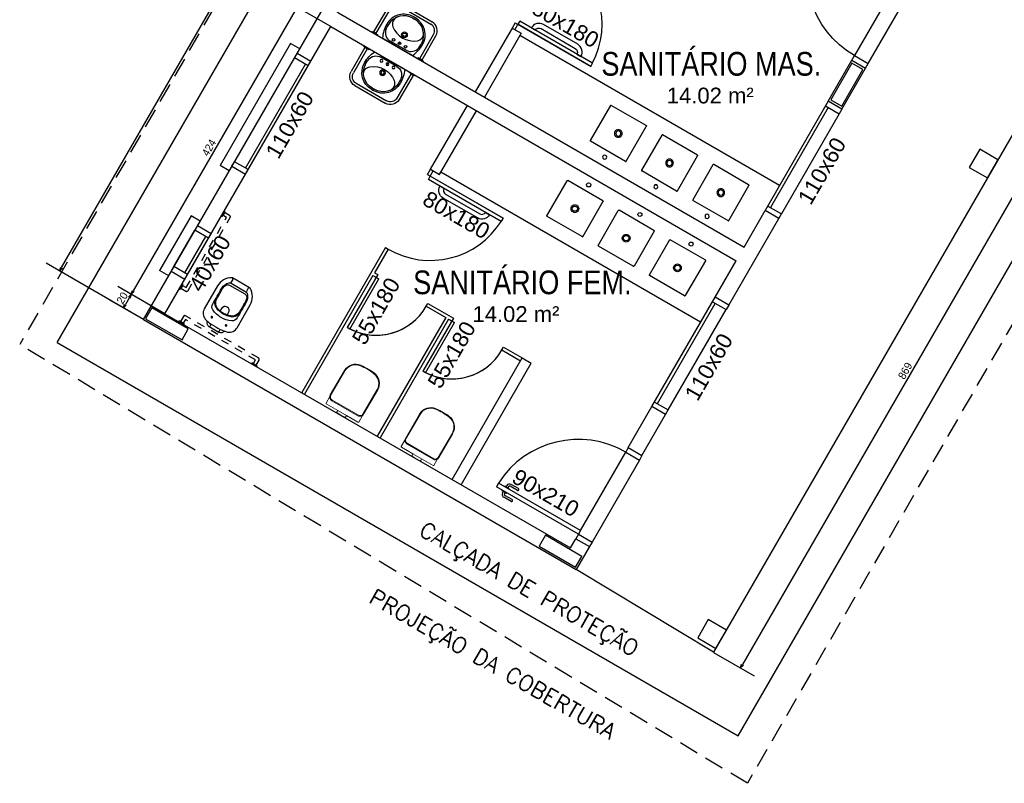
# Model space of a CAD drawing. Header units: millimetres. Extents: x -35 to 343, y 0 to 93.
# Tile 92 of 128: x 225 to 237, y 45 to 54. Entities that reach past the tile are written whole.
import ezdxf

# ---------------------------------------------------------------- set-up
doc = ezdxf.new("R2010")
doc.units = ezdxf.units.MM
doc.set_wipeout_variables(frame=1)
for name, pattern in [('CONTINU', [0]), ('DOT', [0.25, 0, -0.25]), ('HIDDEN', [0.375, 0.25, -0.125]), ('HIDDEN2', [0.1875, 0.125, -0.0625])]:
    doc.linetypes.add(name, pattern=pattern)
for name, color, linetype in [('A-ALV', 6, 'Continuous'), ('A-ESQUADRIA', 1, 'Continuous'), ('A-JANEL', 3, 'Continuous'), ('A-JANELA', 3, 'Continuous'), ('A-PAREDE', 5, 'Continuous'), ('A-PILAR', 6, 'Continuous'), ('A-PISOS-NIVEL', 1, 'Continuous'), ('A-PORTA', 3, 'Continuous'), ('A-PROJCOBERTURA', 7, 'HIDDEN'), ('A-SOLEIRA', 1, 'Continuous'), ('A-TEXTO', 3, 'Continuous'), ('ARQ-EQP-VISTA', 1, 'Continuous'), ('EQUIPAMENTOS', 2, 'Continuous'), ('LOUÇAS', 1, 'Continuous')]:
    doc.layers.add(name, color=color, linetype=linetype)
for name, color, linetype, lineweight in [('ARQ -SIMBOLO_PORTA', 2, 'Continuous', 9), ('ARQ -TEXTO_AMBIENTE', 2, 'Continuous', 5), ('Equipamentos hidráulicos', 2, 'Continuous', 5)]:
    doc.layers.add(name, color=color, linetype=linetype, lineweight=lineweight)
doc.styles.add('Arial Narrow', font='ARIALN.TTF', dxfattribs={"height": 0.225})
doc.styles.add('Arial_2', font='arial.ttf', dxfattribs={"height": 0.15})
doc.styles.add('GULIM', font='Gulim.ttf')
doc.styles.add('R80', font='SIMPLEX.SHX', dxfattribs={"height": 0.2})
doc.dimstyles.new('GULIM-100', dxfattribs={"dimtxt": 0.1, "dimasz": 0.05, "dimexe": 0.2, "dimexo": 0, "dimgap": 0.025, "dimtad": 1, "dimdec": 0, "dimlfac": 100, "dimzin": 12, "dimdsep": 46, "dimtxsty": 'GULIM', "dimblk": 'OPEN30', "dimcen": 0, "dimclrd": 152, "dimclre": 152, "dimclrt": 152, "dimaunit": 1, "dimadec": 0, "dimazin": 0, "dimtfac": 1.875, "dimtdec": 0, "dimtmove": 2, "dimatfit": 3, "dimldrblk": 'OPEN30', "dimfxl": 0, "dimtolj": 1, "dimtzin": 12, "dimlwd": -1, "dimarcsym": 0})

# ---------------------------------------------------------------- blocks, each defined once
blk = doc.blocks.new('PORTA90')
at = {"layer": 'A-PORTA', "color": 2}
for p, q in [((0.09, 1.05), (0.05, 1.05)), ((0.05, 0.15), (0.05, 1.05)), ((0.09, 0.15), (0.09, 1.05)), ((0, 0.8596), (0, 0.9396)), ((0.02, 0.8596), (0.02, 0.9396)), ((0.03, 0.9696), (0.045, 0.9696)), ((0.03, 0.9496), (0.045, 0.9496)), ((0.045, 0.9346), (0.045, 0.9846)), ((0.045, 0.9846), (0.05, 0.9846)), ((0.095, 0.9846), (0.09, 0.9846)), ((0.095, 0.9346), (0.095, 0.9846)), ((0.11, 0.9696), (0.095, 0.9696)), ((0.11, 0.9496), (0.095, 0.9496)), ((0.12, 0.8596), (0.12, 0.9396)), ((0.14, 0.8596), (0.14, 0.9396)), ((0.045, 0.9346), (0.05, 0.9346)), ((0.095, 0.9346), (0.09, 0.9346)), ((0, 0.15), (0, 0)), ((0.05, 0.15), (0, 0.15)), ((0.05, 0.15), (0.05, 0)), ((0.09, 0.15), (0.05, 0.15)), ((0.95, 0.15), (0.95, 0)), ((1, 0.15), (0.95, 0.15)), ((1, 0.15), (1, 0)), ((0.05, 0), (0, 0)), ((1, 0), (0.95, 0))]:
    blk.add_line(p, q, dxfattribs=at)
for centre, radius, start, end in [((0.05, 0.151), 0.9, 359.92834, 87.13402), ((0.03, 0.9396), 0.03, 90, 180), ((0.03, 0.9396), 0.01, 90, 180), ((0.11, 0.9396), 0.03, 360, 90), ((0.11, 0.9396), 0.01, 360, 90), ((0.01, 0.8596), 0.01, 180, 360), ((0.13, 0.8596), 0.01, 180, 360)]:
    blk.add_arc(centre, radius, start, end, dxfattribs=at)
at = {"layer": 'A-SOLEIRA', "color": 1}
for p, q in [((0.09, 0.15), (0.95, 0.15)), ((0.95, 0), (0.05, 0))]:
    blk.add_line(p, q, dxfattribs=at)
blk = doc.blocks.new('_Open30')
at = {"color": 0, "linetype": 'ByBlock', "lineweight": -2}
for p, q in [((-1, 0.27), (0, 0)), ((0, 0), (-1, -0.27)), ((0, 0), (-1, 0))]:
    blk.add_line(p, q, dxfattribs=at)
blk = doc.blocks.new('*D392')
at = {"color": 152, "lineweight": -2, "transparency": 16777216}
for p, q in [((228.624, 54.546), (228.02, 54.894)), ((228.523, 54.371), (227.919, 54.719))]:
    blk.add_line(p, q, dxfattribs=at)
at = {"color": 152, "transparency": 16777216}
blk.add_line((228.168, 54.751), (228.117, 54.663), dxfattribs=at)
at = {"layer": 'DEFPOINTS', "color": 0, "transparency": 16777216}
for p in [(228.092, 54.619), (228.624, 54.546), (228.523, 54.371)]:
    blk.add_point(p, dxfattribs=at)
at = {"color": 152, "transparency": 16777216, "xscale": 0.05, "yscale": 0.05, "zscale": 0.05}
for p, rotation in [((228.193, 54.794), 60.00000000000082), ((228.092, 54.619), 240.0000000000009)]:
    blk.add_blockref('_Open30', p, dxfattribs=dict(at, rotation=rotation))
at = {"color": 152, "transparency": 16777216, "insert": (228.077, 54.745), "char_height": 0.1, "attachment_point": 5, "rotation": 60, "style": 'GULIM'}
blk.add_mtext('\\A1;20', dxfattribs=at)
blk = doc.blocks.new('*D393')
at = {"color": 152, "lineweight": -2, "transparency": 16777216}
for p, q in [((228.523, 54.371), (227.919, 54.719)), ((226.403, 50.698), (225.799, 51.047))]:
    blk.add_line(p, q, dxfattribs=at)
at = {"color": 152, "transparency": 16777216}
blk.add_line((228.067, 54.576), (225.997, 50.991), dxfattribs=at)
at = {"layer": 'DEFPOINTS', "color": 0, "transparency": 16777216}
for p in [(228.523, 54.371), (225.972, 50.947), (226.403, 50.698)]:
    blk.add_point(p, dxfattribs=at)
at = {"color": 152, "transparency": 16777216, "xscale": 0.05, "yscale": 0.05, "zscale": 0.05}
for p, rotation in [((228.092, 54.619), 60.00000000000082), ((225.972, 50.947), 240.0000000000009)]:
    blk.add_blockref('_Open30', p, dxfattribs=dict(at, rotation=rotation))
at = {"color": 152, "transparency": 16777216, "insert": (226.966, 52.822), "char_height": 0.1, "attachment_point": 5, "rotation": 60, "style": 'GULIM'}
blk.add_mtext('\\A1;424', dxfattribs=at)
blk = doc.blocks.new('*D394')
at = {"color": 152, "lineweight": -2, "transparency": 16777216}
for p, q in [((226.403, 50.698), (225.799, 51.047)), ((226.127, 50.625), (225.698, 50.872))]:
    blk.add_line(p, q, dxfattribs=at)
at = {"color": 152, "transparency": 16777216}
blk.add_line((225.947, 50.904), (225.896, 50.816), dxfattribs=at)
at = {"layer": 'DEFPOINTS', "color": 0, "transparency": 16777216}
for p in [(225.871, 50.772), (226.403, 50.698), (226.127, 50.625)]:
    blk.add_point(p, dxfattribs=at)
at = {"color": 152, "transparency": 16777216, "xscale": 0.05, "yscale": 0.05, "zscale": 0.05}
for p, rotation in [((225.972, 50.947), 60.00000000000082), ((225.871, 50.772), 240.0000000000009)]:
    blk.add_blockref('_Open30', p, dxfattribs=dict(at, rotation=rotation))
at = {"color": 152, "transparency": 16777216, "insert": (225.856, 50.898), "char_height": 0.1, "attachment_point": 5, "rotation": 60, "style": 'GULIM'}
blk.add_mtext('\\A1;20', dxfattribs=at)
blk = doc.blocks.new('*D395')
at = {"color": 152, "lineweight": -2, "transparency": 16777216}
for p, q in [((236.728, 68.986), (235.483, 69.705)), ((226.127, 50.625), (224.882, 51.343))]:
    blk.add_line(p, q, dxfattribs=at)
at = {"color": 152, "transparency": 16777216}
blk.add_line((225.08, 51.287), (235.631, 69.562), dxfattribs=at)
at = {"layer": 'DEFPOINTS', "color": 0, "transparency": 16777216}
for p in [(235.656, 69.605), (236.728, 68.986), (226.127, 50.625)]:
    blk.add_point(p, dxfattribs=at)
at = {"color": 152, "transparency": 16777216, "xscale": 0.05, "yscale": 0.05, "zscale": 0.05}
for p, rotation in [((235.656, 69.605), 60.00000000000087), ((225.055, 51.243), 240.0000000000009)]:
    blk.add_blockref('_Open30', p, dxfattribs=dict(at, rotation=rotation))
at = {"color": 152, "transparency": 16777216, "insert": (230.289, 60.462), "char_height": 0.1, "attachment_point": 5, "rotation": 60, "style": 'GULIM'}
blk.add_mtext('\\A1;2120', dxfattribs=at)
blk = doc.blocks.new('*D316')
at = {"color": 152, "lineweight": -2, "transparency": 16777216}
for p, q in [((237.767, 53.891), (238.285, 53.592)), ((233.423, 46.367), (233.942, 46.068))]:
    blk.add_line(p, q, dxfattribs=at)
at = {"color": 152, "transparency": 16777216}
blk.add_line((238.087, 53.649), (233.793, 46.211), dxfattribs=at)
at = {"layer": 'DEFPOINTS', "color": 0, "transparency": 16777216}
for p in [(237.767, 53.891), (233.423, 46.367), (233.768, 46.168)]:
    blk.add_point(p, dxfattribs=at)
at = {"color": 152, "transparency": 16777216, "xscale": 0.05, "yscale": 0.05, "zscale": 0.05}
for p, rotation in [((238.112, 53.692), 59.99998843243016), ((233.768, 46.168), 239.9999884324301)]:
    blk.add_blockref('_Open30', p, dxfattribs=dict(at, rotation=rotation))
at = {"color": 152, "transparency": 16777216, "insert": (235.874, 49.968), "char_height": 0.1, "attachment_point": 5, "rotation": 60, "style": 'GULIM'}
blk.add_mtext('\\A1;869', dxfattribs=at)
blk = doc.blocks.new('Deca_Bacia Sanitaria Convencional Quadra_P_21 - P_21_Branco Gelo GE17-6407791-NÍVEL 1')
at = {"layer": 'Equipamentos hidráulicos'}
for p, q in [((3.1323, -4.3801), (3.1323, -4.2542)), ((3.1383, -4.2482), (3.2088, -4.2482)), ((3.1077, -4.4279), (3.11, -4.3849)), ((3.1161, -4.3801), (3.1323, -4.3801)), ((3.1323, -4.3801), (3.1323, -4.4757)), ((3.11, -4.471), (3.1077, -4.4279)), ((3.1323, -4.4757), (3.1161, -4.4757)), ((3.1323, -4.6016), (3.1323, -4.4757)), ((3.2086, -4.6072), (3.1362, -4.6072))]:
    blk.add_line(p, q, dxfattribs=at)
for centre, radius, start, end in [((3.1383, -4.2542), 0.006, 90, 180), ((3.1161, -4.3864), 0.00628, 90, 166), ((3.1161, -4.4695), 0.00628, 194, 270), ((3.4946, -4.4879), 0.1199, 327.88825, 328.48945), ((3.4946, -4.4879), 0.1199, 340.97524, 344.05786), ((3.1383, -4.6016), 0.006, 180, 249.21108)]:
    blk.add_arc(centre, radius, start, end, dxfattribs=at)
blk = doc.blocks.new('Deca_Shared_Assento_P_21 - AP_215_Branco Gelo GE17-6407792-NÍVEL 1')
at = {"layer": 'Equipamentos hidráulicos'}
for p, q in [((3.1847, -4.2848), (3.1847, -4.5707)), ((3.1918, -4.5736), (3.1918, -4.282)), ((3.2211, -4.2504), (3.4916, -4.2504)), ((3.4913, -4.2448), (3.2248, -4.2448)), ((3.2211, -4.6051), (3.4916, -4.6051)), ((3.2248, -4.6108), (3.4913, -4.6108))]:
    blk.add_line(p, q, dxfattribs=at)
for centre, radius, start, end in [((3.2247, -4.2848), 0.04, 89.84772, 180.1118), ((3.2253, -4.2837), 0.0336, 97.18985, 177.03508), ((3.4916, -4.3678), 0.123, 5.81372, 90.12648), ((3.4912, -4.3671), 0.1167, 7.4549, 89.83226), ((2.9392, -4.4394), 0.6734, 0.98733, 7.4549), ((2.9147, -4.4278), 0.703, 359.57807, 5.91611), ((2.9392, -4.4162), 0.6734, 352.5451, 359.01267), ((2.9147, -4.4278), 0.703, 354.08549, 359.5781), ((3.2247, -4.5708), 0.04, 179.84831, 270.11285), ((3.2253, -4.5718), 0.0336, 182.96492, 262.81015), ((3.4916, -4.4878), 0.123, 269.88205, 354.19539), ((3.4912, -4.4884), 0.1167, 270.16774, 352.5451)]:
    blk.add_arc(centre, radius, start, end, dxfattribs=at)
blk = doc.blocks.new('7407317_p')
at = {"linetype": 'CONTINU'}
for points in [[(-0.1703, 0.175, 0.414575), (-0.1753, 0.17)], [(0, 0.249, 1.00002), (0, 0.214)], [(0, 0.214, 1.00004), (0, 0.249)], [(0.1754, 0.17, 0.41461), (0.1704, 0.175)], [(0, 0.0325, 1.00002), (0, -0.0325)], [(0, 0.0222, 1.00002), (0, -0.0223)], [(0, -0.0325, 1.00002), (0, 0.0325)], [(0, -0.0223, 1.00006), (0, 0.0222)], [(-0.1736, -0.1735, -0.197037), (-0.175, -0.17)], [(-0.175, -0.17, 0.414577), (-0.17, -0.175)], [(-0.17, -0.175, -0.197039), (-0.1736, -0.1735)], [(0.1706, -0.175, 0.413841), (0.175, -0.1706)]]:
    blk.add_lwpolyline(points, format="xyb", dxfattribs=at)
for points in [[(-0.1753, 0.17), (-0.175, -0.17)], [(-0.1703, 0.175), (0.1704, 0.175)], [(0.175, -0.1706), (0.1754, 0.17)], [(-0.17, -0.175), (0.1706, -0.175)]]:
    blk.add_lwpolyline(points, dxfattribs=at)
blk = doc.blocks.new('A$C051A1D2C')
at = {"linetype": 'HIDDEN2', "ltscale": 0.5}
for points in [[(0, 1.13, -0.414214), (0.01, 1.12), (0.01, 1.08, -0.414214), (0, 1.07), (0, 1.13)], [(0.01, 0.285), (0.065, 0.285, 0.414214), (0.08, 0.3), (0.08, 1.1, 0.414214), (0.065, 1.115), (0.01, 1.115)], [(0, 0.33, -0.414214), (0.01, 0.32), (0.01, 0.28, -0.414214), (0, 0.27), (0, 0.33)]]:
    blk.add_lwpolyline(points, format="xyb", dxfattribs=at)
for points in [[(0.01, 0.315), (0.05, 0.315), (0.05, 1.085), (0.01, 1.085)], [(0.965, 0.01), (0.965, 0.05), (0.195, 0.05), (0.195, 0.01)]]:
    blk.add_lwpolyline(points, dxfattribs=at)
at = {"linetype": 'HIDDEN2', "ltscale": 0.15}
for points in [[(0.15, 0, -0.414214), (0.16, 0.01), (0.2, 0.01, -0.414214), (0.21, 0), (0.15, 0)], [(0.95, 0, -0.414214), (0.96, 0.01), (1, 0.01, -0.414214), (1.01, 0), (0.95, 0)]]:
    blk.add_lwpolyline(points, format="xyb", dxfattribs=at)
at = {"color": 8, "linetype": 'DOT'}
blk.add_wipeout([(0.48, 0.6149), (0.5741, 0.6149), (0.5796, 0.6134), (0.5847, 0.6102), (0.5886, 0.608), (0.5939, 0.6044), (0.5978, 0.6016), (0.607, 0.5941), (0.615, 0.5867), (0.62, 0.5806), (0.628, 0.5712), (0.6369, 0.5581), (0.6413, 0.5505), (0.6438, 0.5461), (0.6451, 0.5435), (0.6465, 0.5406), (0.6511, 0.5288), (0.6532, 0.5219), (0.6548, 0.5161), (0.6567, 0.508), (0.658, 0.5004), (0.6584, 0.4983), (0.6591, 0.4907), (0.6597, 0.4798), (0.6601, 0.4772), (0.6601, 0.2275), (0.6589, 0.2157), (0.6578, 0.2103), (0.6559, 0.2027), (0.6534, 0.1955), (0.6504, 0.1894), (0.6491, 0.1866), (0.6475, 0.1836), (0.6457, 0.1807), (0.6441, 0.1782), (0.641, 0.1742), (0.6384, 0.1713), (0.6314, 0.1645), (0.6248, 0.1587), (0.6205, 0.1559), (0.6107, 0.1505), (0.6011, 0.1467), (0.5911, 0.1436), (0.5793, 0.1405), (0.5726, 0.1389), (0.5727, 0.1379), (0.5722, 0.1365), (0.5709, 0.1316), (0.57, 0.1284), (0.569, 0.1261), (0.567, 0.122), (0.5659, 0.1204), (0.5647, 0.1188), (0.5637, 0.1173), (0.5629, 0.1166), (0.5597, 0.1131), (0.5587, 0.1122), (0.5578, 0.1116), (0.5568, 0.1108), (0.5562, 0.1103), (0.5557, 0.1099), (0.5552, 0.1096), (0.5547, 0.1092), (0.5541, 0.1089), (0.5533, 0.1084), (0.5522, 0.1078), (0.5515, 0.1074), (0.5497, 0.1065), (0.5478, 0.1058), (0.5448, 0.1046), (0.5419, 0.1039), (0.5387, 0.1032), (0.5339, 0.1029), (0.533, 0.1027), (0.4272, 0.1027), (0.4271, 0.1028), (0.4265, 0.1028), (0.4259, 0.1028), (0.4245, 0.1029), (0.423, 0.103), (0.4215, 0.1032), (0.4202, 0.1035), (0.4186, 0.1038), (0.4159, 0.1044), (0.4139, 0.1051), (0.4109, 0.1063), (0.4103, 0.1065), (0.4079, 0.1079), (0.4055, 0.1092), (0.4038, 0.1104), (0.4026, 0.1113), (0.4012, 0.1124), (0.4007, 0.1128), (0.4002, 0.1133), (0.3968, 0.1168), (0.3966, 0.117), (0.396, 0.1179), (0.3953, 0.1188), (0.3945, 0.1199), (0.3937, 0.121), (0.3932, 0.1216), (0.3929, 0.1222), (0.3925, 0.123), (0.3922, 0.1236), (0.3919, 0.1242), (0.3915, 0.125), (0.3911, 0.1257), (0.3908, 0.1262), (0.3906, 0.1267), (0.3904, 0.1272), (0.3901, 0.128), (0.3894, 0.1301), (0.3888, 0.1316), (0.3886, 0.1322), (0.3877, 0.1377), (0.3878, 0.1385), (0.3872, 0.139), (0.386, 0.139), (0.3817, 0.14), (0.3765, 0.1414), (0.3713, 0.1426), (0.3555, 0.1479), (0.3485, 0.1508), (0.3439, 0.1533), (0.3399, 0.1559), (0.3352, 0.1589), (0.3317, 0.1616), (0.3297, 0.1632), (0.3263, 0.1667), (0.3233, 0.1696), (0.318, 0.1758), (0.3145, 0.1809), (0.3116, 0.1858), (0.3092, 0.1905), (0.3067, 0.1956), (0.3045, 0.2016), (0.3029, 0.2071), (0.3019, 0.2113), (0.301, 0.2166), (0.3007, 0.2184), (0.3005, 0.2193), (0.3005, 0.2208), (0.3003, 0.2247), (0.3002, 0.2261), (0.3001, 0.2276), (0.3001, 0.2276), (0.3001, 0.4772), (0.3006, 0.4863), (0.301, 0.4914), (0.3013, 0.4945), (0.3017, 0.4982), (0.3022, 0.5014), (0.3027, 0.5046), (0.3032, 0.5074), (0.3036, 0.5096), (0.3038, 0.5106), (0.3041, 0.5116), (0.3046, 0.5136), (0.308, 0.5256), (0.3092, 0.5289), (0.3106, 0.533), (0.3114, 0.5349), (0.3121, 0.5365), (0.3129, 0.5386), (0.314, 0.5413), (0.3154, 0.5441), (0.3161, 0.5456), (0.3179, 0.5493), (0.3207, 0.5544), (0.326, 0.563), (0.3276, 0.5653), (0.3346, 0.5743), (0.3395, 0.5802), (0.3453, 0.5865), (0.3575, 0.5973), (0.3649, 0.6028), (0.3719, 0.6079), (0.3809, 0.6132), (0.3848, 0.6145), (0.3859, 0.6149)], dxfattribs=at)
at = {"color": 8}
blk.add_line((0.5741, 0.6149), (0.3859, 0.6149), dxfattribs=at)
for p, q in [((0.3859, 0.6149), (0.3956, 0.6149)), ((0.3956, 0.6049), (0.3956, 0.5693))]:
    blk.add_line(p, q)
for points in [[(0.3956, 0.6049, 0.407906), (0.3859, 0.6149, 0.131537), (0.3809, 0.6136, 0.273863), (0.3001, 0.4772), (0.3001, 0.2275, 0.319419), (0.3574, 0.1469, 0.074713), (0.4301, 0.1333, 0.017899), (0.53, 0.1333, 0.074713), (0.6027, 0.1469, 0.319419), (0.6601, 0.2275), (0.6601, 0.4772, 0.273863), (0.5793, 0.6136, 0.136488), (0.5741, 0.6149, 0.402244), (0.5645, 0.6049), (0.5645, 0.5693, 0.337727), (0.5685, 0.5641)], [(0.5727, 0.1379, -0.378909), (0.533, 0.1027), (0.4272, 0.1027, -0.378909), (0.3875, 0.1379)], [(0.4401, 0.1027, -0.414214), (0.4312, 0.1116), (0.4312, 0.1335)], [(0.5201, 0.1027, 0.414214), (0.529, 0.1116), (0.529, 0.1335)]]:
    blk.add_lwpolyline(points, format="xyb")
blk.add_lwpolyline([(0.3769, 0.2583, -0.295956), (0.3461, 0.3075, 0.008003), (0.3461, 0.4798, -0.219669), (0.3807, 0.5582, -0.1825), (0.3991, 0.5651), (0.5611, 0.5651, -0.1825), (0.5794, 0.5582, -0.21967), (0.6141, 0.4798, 0.008003), (0.6141, 0.3075, -0.295956), (0.5832, 0.2583, -0.109342), (0.4801, 0.2355, -0.109342)], format="xyb", close=True)
for points in [[(0.4419, 0.2836, -0.042994), (0.4089, 0.293, -0.312272), (0.3556, 0.3706, 0.00507), (0.355, 0.4799, -0.107996), (0.3628, 0.519, -0.297508), (0.3969, 0.5412), (0.5633, 0.5412, -0.297509), (0.5973, 0.519, -0.107996), (0.6052, 0.4799, 0.00507), (0.6045, 0.3706, -0.312272), (0.5513, 0.293, -0.091294), (0.4801, 0.2799, -0.048111)], [(0.4019, 0.1866, 1), (0.4019, 0.2017, 1)], [(0.5583, 0.1866, 1), (0.5583, 0.2017, 1)]]:
    blk.add_lwpolyline(points, format="xyb", close=True, dxfattribs=at)
for points in [[(0.6134, 0.3717, -0.305538), (0.5582, 0.2891, -0.097448), (0.4801, 0.2737, -0.097448), (0.402, 0.2891, -0.305538), (0.3467, 0.3717)], [(0.5183, 0.2836), (0.5183, 0.3116, 1), (0.4419, 0.3116)]]:
    blk.add_lwpolyline(points, format="xyb", dxfattribs=at)
blk.add_lwpolyline([(0.4419, 0.2836), (0.4419, 0.3127)], dxfattribs=at)
at = {"linetype": 'HIDDEN2', "ltscale": 0.5}
blk.add_lwpolyline([(0.995, 0.01), (0.995, 0.065, 0.414214), (0.98, 0.08), (0.18, 0.08, 0.414214), (0.165, 0.065), (0.165, 0.01)], format="xyb", dxfattribs=at)
blk.add_arc((0.3903, 0.5693), 0.00533, 285.35515, 0.00001)
blk = doc.blocks.new('VS-lv-45x55-01')
for p, q in [((-0.225, 0.185), (0.225, 0.185)), ((0.012, -0.265), (-0.013, -0.265))]:
    blk.add_line(p, q)
at = {"color": 1}
for p, q in [((-0.12, 0.166), (0.12, 0.166)), ((-0.01, 0.13), (0.01, 0.13)), ((0, 0.14), (0, 0.12)), ((0.012, -0.245), (-0.013, -0.245))]:
    blk.add_line(p, q, dxfattribs=at)
for centre, radius in [((-0.09, 0.13), 0.0175), ((0, 0.13), 0.0175), ((0.09, 0.13), 0.0175), ((0, 0), 0.0375), ((0, 0), 0.0225)]:
    blk.add_circle(centre, radius, dxfattribs=at)
for centre, radius, start, end in [((0.149, -0.002), 0.421, 154.0066, 180.3601), ((-0.225, 0.18), 0.005, 90, 154.0066), ((0.225, 0.18), 0.005, 25.9934, 90), ((-0.149, -0.002), 0.421, 359.6399, 25.9934), ((-0.013, -0.005), 0.26, 180, 270), ((0.012, -0.005), 0.26, 270, 0)]:
    blk.add_arc(centre, radius, start, end)
for centre, radius, start, end in [((-0.12, 0.036), 0.13, 90, 171.953), ((0.12, 0.036), 0.13, 8.047, 90), ((0.149, -0.002), 0.401, 171.953, 181.187), ((0, -0.245), 0.295, 51.389, 128.611), ((-0.149, -0.002), 0.401, 358.813, 8.047), ((-0.032, -0.006), 0.22, 181.187, 183.1668), ((-0.013, -0.005), 0.24, 183.1668, 270), ((-0.122, -0.093), 0.1, 128.611, 218.7487), ((0.012, -0.005), 0.24, 270, 356.8332), ((0.122, -0.093), 0.1, 321.2513, 51.389), ((0.032, -0.006), 0.22, 356.8332, 358.813)]:
    blk.add_arc(centre, radius, start, end, dxfattribs=at)
blk = doc.blocks.new('A$C5F9C222F')
at = {"layer": 'EQUIPAMENTOS'}
for p, q in [((16.3, 51.5), (62.7, 51.5)), ((16.3, 48), (62.7, 48)), ((2.8, 1.5), (2.8, 38)), ((6.3, 1.5), (6.3, 38)), ((72.7, 1.5), (72.7, 38)), ((76.2, 1.5), (76.2, 38)), ((0, 0), (0, 0.7)), ((0, 0.7), (9, 0.7)), ((1.7, 0.7), (2.8, 1.5)), ((2.8, 1.5), (6.3, 1.5)), ((7.2, 0.7), (6.3, 1.5)), ((9, 0), (9, 0.7)), ((70, 0), (70, 0.7)), ((79, 0.7), (70, 0.7)), ((71.7, 0.7), (72.7, 1.5)), ((76.2, 1.5), (72.7, 1.5)), ((77.2, 0.7), (76.2, 1.5)), ((79, 0), (79, 0.7)), ((0, 0), (9, 0)), ((79, 0), (70, 0))]:
    blk.add_line(p, q, dxfattribs=at)
for centre, radius, start, end in [((16.3, 38), 13.5, 89.9328, 180.0216), ((16.3, 38), 10, 90, 180), ((62.7, 38), 13.5, 0.0625, 89.9831), ((62.7, 38), 10, 0, 90)]:
    blk.add_arc(centre, radius, start, end, dxfattribs=at)
at = {"layer": 'EQUIPAMENTOS', "xscale": 100, "yscale": 100, "zscale": 100, "rotation": 180}
blk.add_blockref('VS-lv-45x55-01', (39.5, 18.5), dxfattribs=at)

msp = doc.modelspace()

# ---------------------------------------------------------------- linework, layer by layer
at = {"color": 2, "linetype": 'Continuous'}
for p, q in [((234.26616, 52.33712), (230.94362, 54.25539)), ((233.25678, 50.58882), (229.93424, 52.50709))]:
    msp.add_line(p, q, dxfattribs=at)
at = {"layer": 'A-ALV', "color": 3}
for p, q in [((230.84399, 54.35205), (230.37283, 53.53599)), ((230.84399, 54.35205), (230.96057, 54.28474)), ((230.96057, 54.28474), (230.48941, 53.46868)), ((229.80072, 52.54505), (230.27187, 53.36111)), ((229.9173, 52.47774), (230.38845, 53.29381)), ((229.80072, 52.54505), (229.9173, 52.47774)), ((230.07526, 48.57826), (230.97241, 50.13218)), ((230.19184, 48.51095), (231.08899, 50.06487)), ((230.97241, 50.13218), (231.08899, 50.06487))]:
    msp.add_line(p, q, dxfattribs=at)
at = {"layer": 'A-ESQUADRIA', "color": 252}
msp.add_line((228.05887, 53.9704), (227.29157, 52.64138), dxfattribs=at)
at = {"layer": 'A-JANEL', "color": 252}
for p, q in [((234.25605, 51.91577), (234.08118, 52.01673)), ((233.61663, 50.80825), (233.44176, 50.90922)), ((232.80894, 49.40929), (232.63407, 49.51025))]:
    msp.add_line(p, q, dxfattribs=at)
at = {"layer": 'A-JANELA', "color": 2}
for p, q in [((230.94142, 54.44004), (230.91836, 54.4001)), ((231.87321, 53.90207), (230.94142, 54.44004)), ((230.88339, 54.42029), (230.84399, 54.35205)), ((230.91836, 54.4001), (230.87896, 54.33186)), ((230.88339, 54.42029), (231.85101, 53.86164)), ((231.85101, 53.86164), (230.91836, 54.4001)), ((228.0096, 54.15428), (227.10768, 52.59211)), ((228.12618, 54.08698), (228.0096, 54.15428)), ((228.23374, 53.86943), (228.05887, 53.9704)), ((227.43146, 52.56061), (228.19877, 53.88963)), ((231.85101, 53.86164), (231.87321, 53.90207)), ((234.88888, 53.41569), (234.08118, 52.01673)), ((234.8902, 53.33721), (234.14981, 52.05483)), ((234.85522, 53.3574), (235.03009, 53.25644)), ((235.06375, 53.31473), (235.03009, 53.25644)), ((235.03009, 53.25644), (234.28971, 51.97406)), ((227.22426, 52.5248), (227.10768, 52.59211)), ((227.46644, 52.54042), (227.29157, 52.64138)), ((229.76132, 52.47681), (229.80072, 52.54505)), ((229.76132, 52.47681), (230.72893, 51.91815)), ((229.77323, 52.41668), (229.79629, 52.45661)), ((230.70502, 51.87871), (229.77323, 52.41668)), ((229.79629, 52.45661), (229.83569, 52.52486)), ((230.72893, 51.91815), (229.79629, 52.45661)), ((234.11484, 52.07502), (234.28971, 51.97406)), ((226.73748, 51.95092), (226.33364, 51.25143)), ((226.85407, 51.88361), (226.73748, 51.95092)), ((230.72893, 51.91815), (230.70874, 51.88318)), ((230.70874, 51.88318), (230.72893, 51.91815)), ((234.25605, 51.91577), (234.28971, 51.97406)), ((230.70874, 51.88318), (230.70808, 51.88356)), ((226.65742, 51.21994), (226.92665, 51.68626)), ((226.96163, 51.66607), (226.78676, 51.76703)), ((229.22285, 51.54416), (228.15168, 49.68883)), ((229.22285, 51.54416), (229.25783, 51.52397)), ((229.25783, 51.52397), (229.08381, 51.22256)), ((226.6924, 51.19974), (226.51753, 51.30071)), ((226.45022, 51.18413), (226.33364, 51.25143)), ((229.06362, 51.18759), (228.18665, 49.66864)), ((229.12523, 51.19865), (228.73485, 50.52248)), ((229.06362, 51.18759), (229.10504, 51.16367)), ((229.06362, 51.18759), (229.14001, 51.14348)), ((229.06362, 51.18759), (229.14001, 51.14348)), ((229.08381, 51.22256), (229.12523, 51.19865)), ((228.76982, 50.50229), (229.14001, 51.14348)), ((232.63407, 49.51025), (233.44176, 50.90922)), ((229.74623, 50.79348), (229.76642, 50.82846)), ((229.74623, 50.79348), (229.99626, 50.64913)), ((229.76642, 50.82846), (230.09285, 50.63999)), ((232.7027, 49.54835), (233.44308, 50.83073)), ((233.40811, 50.85093), (233.58298, 50.74996)), ((233.61663, 50.80825), (233.58298, 50.74996)), ((229.99626, 50.64913), (229.1193, 49.13018)), ((229.99626, 50.64913), (229.1193, 49.13018)), ((232.84259, 49.46758), (233.58298, 50.74996)), ((228.76982, 50.50229), (228.73485, 50.52248)), ((230.03123, 50.62893), (229.15427, 49.10999)), ((230.09285, 50.63999), (229.70246, 49.96383)), ((229.73744, 49.94364), (230.10763, 50.58483)), ((230.03123, 50.62893), (230.10763, 50.58483)), ((230.03123, 50.62893), (230.10763, 50.58483)), ((230.03123, 50.62893), (230.07266, 50.60502)), ((230.71385, 50.23483), (230.73404, 50.2698)), ((230.73404, 50.2698), (230.97241, 50.13218)), ((230.71385, 50.23483), (230.95222, 50.0972)), ((229.73744, 49.94364), (229.70246, 49.96383)), ((232.66772, 49.56854), (232.84259, 49.46758)), ((232.80894, 49.40929), (232.84259, 49.46758))]:
    msp.add_line(p, q, dxfattribs=at)
at = {"layer": 'A-JANELA', "color": 252}
for p, q in [((227.43278, 52.48213), (228.2674, 53.92772)), ((228.09253, 54.02869), (228.05887, 53.9704)), ((227.25791, 52.58309), (227.29157, 52.64138)), ((226.82041, 51.82532), (226.78676, 51.76703)), ((226.51753, 51.30071), (226.78676, 51.76703)), ((226.6924, 51.19974), (226.96163, 51.66607)), ((226.99528, 51.72436), (226.96163, 51.66607)), ((226.48387, 51.24242), (226.51753, 51.30071)), ((226.65874, 51.14145), (226.6924, 51.19974))]:
    msp.add_line(p, q, dxfattribs=at)
at = {"layer": 'A-JANELA', "color": 4}
for p, q in [((228.09253, 54.02869), (228.2674, 53.92772)), ((227.25791, 52.58309), (227.43278, 52.48213)), ((226.82041, 51.82532), (226.99528, 51.72436)), ((226.48387, 51.24242), (226.65874, 51.14145))]:
    msp.add_line(p, q, dxfattribs=at)
at = {"layer": 'A-JANELA', "color": 2}
for points in [[(231.24594, 54.39635, 0.41421356), (231.08963, 54.35447), (231.08963, 54.35447), (231.14209, 54.32418, -0.41421356), (231.21565, 54.34389), (231.65282, 54.09148, -0.41421356), (231.67253, 54.01793), (231.72499, 53.98764), (231.72499, 53.98764, 0.41421356), (231.68311, 54.14394)], [(229.96333, 52.1748, -0.41421356), (229.92145, 52.33111), (229.92145, 52.33111), (229.97391, 52.30082, 0.41421356), (229.99362, 52.22727), (230.43079, 51.97486, 0.41421356), (230.50435, 51.99457), (230.55681, 51.96428), (230.55681, 51.96428, -0.41421356), (230.4005, 51.9224)]]:
    msp.add_lwpolyline(points, format="xyb", close=True, dxfattribs=at)
for centre, radius, start, end in [((230.91836, 54.4001), 1.07692, 332.149096, 60), ((229.79629, 52.45661), 1.07692, 240, 327.850904), ((229.10504, 51.16367), 0.74038, 240, 330), ((229.10504, 51.16367), 0.74038, 243.126776, 330), ((230.07266, 50.60502), 0.74038, 240, 330), ((230.07266, 50.60502), 0.74038, 243.126776, 330)]:
    msp.add_arc(centre, radius, start, end, dxfattribs=at)
at = {"layer": 'A-PAREDE', "color": 4}
for p, q in [((226.12714, 50.62454), (228.70503, 55.08957)), ((228.62413, 54.5456), (233.81195, 51.55041)), ((226.40297, 50.69845), (228.52317, 54.37073)), ((228.52317, 54.37073), (233.71099, 51.37554)), ((234.88888, 53.41569), (235.19176, 53.94031)), ((235.19176, 53.94031), (235.36663, 53.83934)), ((235.06375, 53.31473), (235.36663, 53.83934)), ((235.06375, 53.31473), (234.88888, 53.41569)), ((233.61663, 50.80825), (234.25605, 51.91577)), ((233.81195, 51.55041), (234.08118, 52.01673)), ((234.25605, 51.91577), (234.08118, 52.01673)), ((233.44176, 50.90922), (233.71099, 51.37554)), ((233.61663, 50.80825), (233.44176, 50.90922)), ((226.40297, 50.69845), (231.5908, 47.70326)), ((226.12714, 50.62454), (231.66471, 47.42743)), ((232.33118, 48.98564), (232.63407, 49.51025)), ((232.50605, 48.88468), (232.80894, 49.40929)), ((232.80894, 49.40929), (232.63407, 49.51025)), ((232.33118, 48.98564), (232.50605, 48.88468)), ((231.5908, 47.70326), (231.65811, 47.81984)), ((231.65811, 47.81984), (231.83298, 47.71888)), ((231.83298, 47.71888), (231.66471, 47.42743))]:
    msp.add_line(p, q, dxfattribs=at)
at = {"layer": 'A-PAREDE', "color": 252}
for p, q in [((235.06375, 53.31473), (234.88888, 53.41569)), ((231.5908, 47.70326), (231.65811, 47.81984))]:
    msp.add_line(p, q, dxfattribs=at)
at = {"layer": 'A-PAREDE', "color": 4}
for points in [[(237.06035, 52.66718), (236.82719, 52.80179), (236.69257, 52.56863), (236.92573, 52.43402), (237.06035, 52.66718)], [(233.58727, 46.65163), (233.35411, 46.78625), (233.21949, 46.55309), (233.45266, 46.41847), (233.58727, 46.65163)]]:
    msp.add_lwpolyline(points, dxfattribs=at)
at = {"layer": 'A-PILAR', "color": 252, "linetype": 'Continuous'}
for p, q in [((236.87646, 52.6179), (236.87646, 52.6179)), ((226.42789, 50.56748), (226.42789, 50.56748)), ((231.46459, 47.65957), (231.46459, 47.65957)), ((233.40338, 46.60236), (233.40338, 46.60236))]:
    msp.add_line(p, q, dxfattribs=at)
for points in [[(235.33232, 53.8203), (235.19242, 53.90106), (234.92319, 53.43474), (235.06309, 53.35397), (235.33232, 53.8203)], [(226.23511, 50.77205), (226.15434, 50.63215), (226.62067, 50.36292), (226.70144, 50.50282), (226.23511, 50.77205)], [(231.27182, 47.86413), (231.19105, 47.72423), (231.65737, 47.455), (231.73814, 47.5949), (231.27182, 47.86413)]]:
    msp.add_lwpolyline(points, dxfattribs=at)
at = {"layer": 'A-PISOS-NIVEL', "color": 252}
for p, q in [((225.02381, 50.3289), (236.43247, 70.08927)), ((233.73819, 45.29765), (238.06271, 52.78794)), ((225.02381, 50.3289), (233.73819, 45.29765))]:
    msp.add_line(p, q, dxfattribs=at)
at = {"layer": 'A-PISOS-NIVEL', "color": 2}
for p, q in [((237.76708, 53.89127), (233.42319, 46.36744)), ((233.42319, 46.36744), (231.66471, 47.42743))]:
    msp.add_line(p, q, dxfattribs=at)
at = {"layer": 'A-PROJCOBERTURA', "color": 252}
for p, q in [((236.21301, 70.51684), (224.54379, 50.30518)), ((245.72942, 65.25937), (233.85511, 44.69246))]:
    msp.add_line(p, q, dxfattribs=at)

# ---------------------------------------------------------------- block references
at = {"extrusion": (0, 0, -1)}
for p, xscale, yscale, zscale, rotation in [((-229.04602, 54.30202), -0.009692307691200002, 0.009692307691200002, -0.009692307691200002, 30.00000000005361), ((-228.94505, 54.12715), 0.0096923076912, 0.0096923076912, -0.0096923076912, 209.9999999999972)]:
    msp.add_blockref('A$C5F9C222F', p, dxfattribs=dict(at, xscale=xscale, yscale=yscale, zscale=zscale, rotation=rotation))
at = {"layer": 'A-PORTA', "color": 252, "yscale": 1.346153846, "zscale": 1.346153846}
for p, xscale, rotation in [((236.03971, 55.00515), -1.346153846, 60.00000000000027), ((231.83298, 47.71888), 1.346153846, 60.00000000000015)]:
    msp.add_blockref('PORTA90', p, dxfattribs=dict(at, xscale=xscale, rotation=rotation))
at = {"layer": 'Equipamentos hidráulicos', "xscale": 1.345805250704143, "yscale": 1.345805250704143, "zscale": 1.345805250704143, "rotation": 59.99999999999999}
for name, p in [('Deca_Bacia Sanitaria Convencional Quadra_P_21 - P_21_Branco Gelo GE17-6407791-NÍVEL 1', (221.40106, 48.75698)), ('Deca_Shared_Assento_P_21 - AP_215_Branco Gelo GE17-6407792-NÍVEL 1', (221.40106, 48.75698)), ('Deca_Bacia Sanitaria Convencional Quadra_P_21 - P_21_Branco Gelo GE17-6407791-NÍVEL 1', (222.36285, 48.20169)), ('Deca_Shared_Assento_P_21 - AP_215_Branco Gelo GE17-6407792-NÍVEL 1', (222.36285, 48.20169))]:
    msp.add_blockref(name, p, dxfattribs=at)
at = {"layer": 'LOUÇAS', "yscale": 1.514030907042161, "zscale": 1.514030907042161}
for p, xscale, rotation in [((232.20339, 53.00359), 1.514030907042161, 149.9999999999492), ((232.85899, 52.62508), 1.514030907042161, 149.9999999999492), ((233.51458, 52.24657), 1.514030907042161, 149.9999999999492), ((231.64822, 52.042), -1.514030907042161, 330.0000000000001), ((232.30382, 51.6635), -1.514030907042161, 330.0000000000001), ((232.95941, 51.28499), -1.514030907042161, 330.0000000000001)]:
    msp.add_blockref('7407317_p', p, dxfattribs=dict(at, xscale=xscale, rotation=rotation))

# ---------------------------------------------------------------- texts
at = {"layer": 'A-TEXTO', "color": 252, "style": 'R80'}
for s, p in [('CALÇADA DE PROTEÇÃO', (229.63787, 47.87512)), ('PROJEÇÃO DA COBERTURA', (228.99728, 47.01336))]:
    msp.add_text(s, height=0.2019231, rotation=330.317153, dxfattribs=at).set_placement(p)
at = {"layer": 'ARQ -SIMBOLO_PORTA', "char_height": 0.201871, "width": 1.1071979, "attachment_point": 2, "line_spacing_factor": 0.941778, "style": 'Arial_2'}
for s, insert, rotation in [('80x180', (231.57815, 54.49258), 330), ('110x60', (227.91073, 53.16452), 60), ('110x60', (234.72054, 52.57484), 60), ('80x180', (230.18192, 52.0486), 330), ('40x60', (226.88766, 51.39249), 60), ('55x180', (229.01556, 50.78247), 60), ('55x180', (229.98318, 50.22382), 60), ('110x60', (233.27343, 50.06836), 60), ('90x210', (231.32487, 48.49412), 330)]:
    msp.add_mtext(s, dxfattribs=dict(at, insert=insert, rotation=rotation))
at = {"layer": 'ARQ -TEXTO_AMBIENTE', "attachment_point": 2}
for s, insert, char_height, width, line_spacing_factor, style in [('SANITÁRIO MAS.', (233.39342, 54.04535), 0.3028062, 3.0347871, 0.974696, 'Arial Narrow'), ('14.02 m²', (233.37927, 53.58919), 0.201871, 1.7596538, 0.941778, 'Arial_2'), ('SANITÁRIO FEM.', (230.97575, 51.2506), 0.3028062, 3.1146513, 0.974696, 'Arial Narrow'), ('14.02 m²', (230.89336, 50.79443), 0.201871, 1.7596538, 0.941778, 'Arial_2')]:
    msp.add_mtext(s, dxfattribs=dict(at, insert=insert, char_height=char_height, width=width, line_spacing_factor=line_spacing_factor, style=style))

# ---------------------------------------------------------------- dimensions: what is measured, and where the dimension line sits
for base, p1, p2, picture, middle in [((235.65605, 69.6049), (226.12714, 50.62454), (236.7281, 68.98594), '*D395', (230.2894, 60.46239)), ((228.0923, 54.61949), (228.62413, 54.5456), (228.52317, 54.37073), '*D392', (228.07673, 54.74506)), ((225.97211, 50.94721), (228.52317, 54.37073), (226.40297, 50.69845), '*D393', (226.9661, 52.82152)), ((225.87115, 50.77234), (226.40297, 50.69845), (226.12714, 50.62454), '*D394', (225.85558, 50.89791))]:
    dim = msp.add_linear_dim(base=base, p1=p1, p2=p2, angle=60, dimstyle='GULIM-100')
    dim.commit()
    dim.dimension.update_dxf_attribs({"geometry": picture, "text_midpoint": middle})
dim = msp.add_aligned_dim(p1=(237.76708, 53.89127), p2=(233.42319, 46.36744), distance=0.39856, dimstyle='GULIM-100')
dim.commit()
dim.dimension.update_dxf_attribs({"geometry": '*D316', "text_midpoint": (235.87425, 49.96821)})

# ---------------------------------------------------------------- next in the draw order: block references
at = {"layer": 'ARQ-EQP-VISTA', "xscale": 1.346153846, "yscale": 1.346153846, "zscale": 1.346153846, "rotation": 329.9999999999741}
msp.add_blockref('A$C051A1D2C', (226.40297, 50.69845), dxfattribs=at)

# ---------------------------------------------------------------- next in the draw order: linework, layer by layer
at = {"layer": 'A-PROJCOBERTURA', "color": 252}
msp.add_line((233.85511, 44.69246), (224.54379, 50.30518), dxfattribs=at)

doc.saveas('drawing.dxf')
